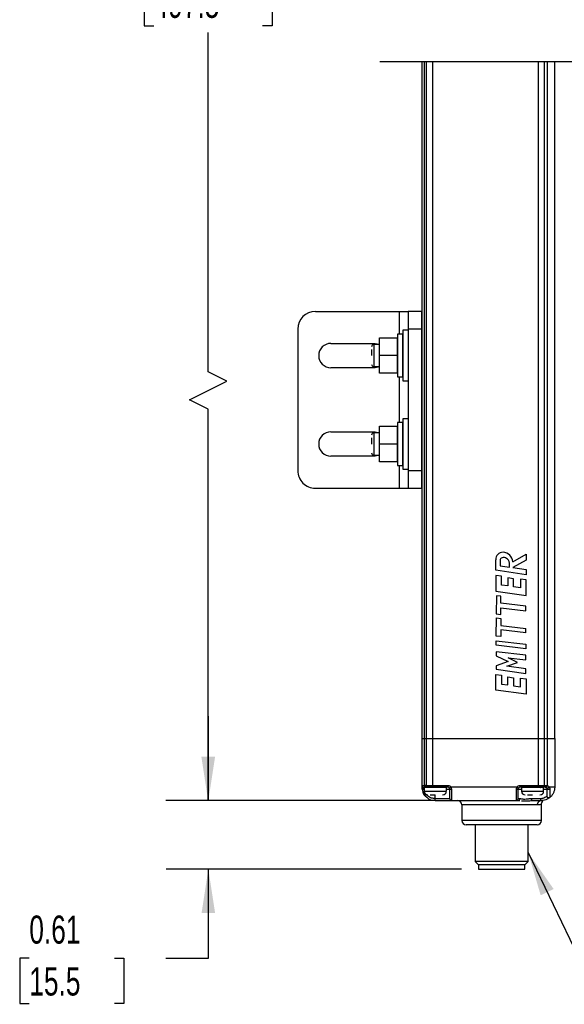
# Model space of a CAD drawing. Header units: inches. Extents: x 0.2 to 10.8, y 0.2 to 8.2.
# Tile 7 of 25: x 3.2 to 4.8, y 2.1 to 5.1. Entities that reach past the tile are written whole.
import ezdxf

# ---------------------------------------------------------------- set-up
doc = ezdxf.new("R2010")
doc.units = ezdxf.units.IN
doc.header["$MEASUREMENT"] = 0
doc.layers.add('DIMENSIONS', color=140, linetype='Continuous', lineweight=25)
doc.layers.add('TEXT', color=140, linetype='Continuous', lineweight=25)
doc.styles.add('SLDTEXTSTYLE0', font='TXT', dxfattribs={"width": 0.7})
doc.dimstyles.new('SLDDIMSTYLE1', dxfattribs={"dimtxt": 0.084961, "dimasz": 0.13, "dimexe": 0, "dimexo": 0.0625, "dimgap": 0.02124, "dimtad": 0, "dimtih": 1, "dimtoh": 1, "dimlfac": 3, "dimrnd": 1e-09, "dimzin": 12, "dimdsep": 46, "dimtxsty": 'SLDTEXTSTYLE0', "dimsah": 1, "dimcen": 0.09, "dimadec": 0, "dimazin": 3, "dimtfac": 1, "dimtofl": 0, "dimtmove": 0, "dimatfit": 3, "dimfxl": 0, "dimfrac": 2, "dimtolj": 1, "dimtzin": 12, "dimarcsym": 0})
doc.dimstyles.new('SLDDIMSTYLE2', dxfattribs={"dimtxt": 0.084961, "dimasz": 0.13, "dimexe": 0, "dimexo": 0.0625, "dimgap": 0.02124, "dimtad": 0, "dimtih": 1, "dimtoh": 1, "dimlfac": 3, "dimrnd": 1e-09, "dimdsep": 46, "dimtxsty": 'SLDTEXTSTYLE0', "dimsah": 1, "dimcen": 0.09, "dimadec": 0, "dimazin": 2, "dimtfac": 1, "dimtmove": 0, "dimatfit": 0, "dimfxl": 0, "dimfrac": 2, "dimtolj": 1, "dimtzin": 12, "dimarcsym": 0})
doc.dimstyles.new('SLDDIMSTYLE3', dxfattribs={"dimtxt": 0.18, "dimasz": 0.13, "dimexe": 0, "dimexo": 0.0625, "dimgap": 0, "dimtad": 0, "dimtih": 1, "dimtoh": 1, "dimdec": 0, "dimrnd": 1e-09, "dimzin": 0, "dimdsep": 46, "dimtxsty": 'Standard', "dimsah": 1, "dimcen": 0.09, "dimadec": 0, "dimazin": 0, "dimtfac": 0.13, "dimtdec": 0, "dimtofl": 0, "dimtmove": 0, "dimatfit": 3, "dimfxl": 0, "dimfrac": 2, "dimtolj": 1, "dimtzin": 0, "dimarcsym": 0})

# ---------------------------------------------------------------- blocks, each defined once
blk = doc.blocks.new('_D_2')
at = {"layer": 'DIMENSIONS'}
for p, q in [((4.4118, 7.3615), (3.6146, 7.3615)), ((3.7396, 7.3615), (3.7396, 5.3361)), ((3.578, 5.1821), (3.5495, 5.1821)), ((3.5495, 5.1821), (3.5495, 5.0471)), ((3.9011, 5.1821), (3.9297, 5.1821)), ((3.9297, 5.1821), (3.9297, 5.0471)), ((3.5495, 5.0471), (3.578, 5.0471)), ((3.7396, 4.0208), (3.7396, 5.028)), ((3.9297, 5.0471), (3.9011, 5.0471)), ((3.7951, 3.993), (3.7396, 4.0208)), ((3.684, 3.9374), (3.7951, 3.993)), ((3.7396, 3.9096), (3.684, 3.9374)), ((3.7396, 2.7483), (3.7396, 3.9096)), ((4.4118, 2.7483), (3.6146, 2.7483))]:
    blk.add_line(p, q, dxfattribs=at)
for points in [[(3.7396, 7.3615), (3.7196, 7.2315), (3.7596, 7.2315)], [(3.7396, 2.7483), (3.7596, 2.8783), (3.7196, 2.8783)]]:
    blk.add_solid(points, dxfattribs=at)
at = {"layer": 'DIMENSIONS', "char_height": 0.08333, "attachment_point": 1, "style": 'SLDTEXTSTYLE0'}
for s, insert in [('19.59', (3.578, 5.3085)), ('497.5', (3.578, 5.1545))]:
    blk.add_mtext(s, dxfattribs=dict(at, insert=insert))
blk = doc.blocks.new('_D_3')
at = {"layer": 'DIMENSIONS'}
for p, q in [((3.7403, 2.7483), (3.7403, 2.9983)), ((4.4118, 2.7483), (3.6153, 2.7483)), ((4.4918, 2.5449), (3.6153, 2.5449)), ((3.7403, 2.2805), (3.7403, 2.5449)), ((3.2089, 2.2805), (3.1804, 2.2805)), ((3.1804, 2.2805), (3.1804, 2.1454)), ((3.4614, 2.2805), (3.4899, 2.2805)), ((3.4899, 2.2805), (3.4899, 2.1454)), ((3.6145, 2.2805), (3.7403, 2.2805)), ((3.1804, 2.1454), (3.2089, 2.1454)), ((3.4899, 2.1454), (3.4614, 2.1454))]:
    blk.add_line(p, q, dxfattribs=at)
for points in [[(3.7403, 2.7483), (3.7603, 2.8783), (3.7203, 2.8783)], [(3.7403, 2.5449), (3.7203, 2.4149), (3.7603, 2.4149)]]:
    blk.add_solid(points, dxfattribs=at)
at = {"layer": 'DIMENSIONS', "char_height": 0.08333, "attachment_point": 1, "style": 'SLDTEXTSTYLE0'}
for s, insert in [('0.61', (3.2089, 2.4069)), ('15.5', (3.2089, 2.2529))]:
    blk.add_mtext(s, dxfattribs=dict(at, insert=insert))

msp = doc.modelspace()

# ---------------------------------------------------------------- linework, layer by layer
for p, q in [((4.3745, 2.932), (4.3745, 4.9407)), ((4.3822, 2.932), (4.3822, 4.9407)), ((4.3865, 4.9407), (4.3865, 2.932)), ((4.4051, 4.9407), (4.4051, 2.932)), ((4.7201, 2.932), (4.7201, 4.9407)), ((4.7367, 4.9407), (4.7367, 2.932)), ((4.7455, 4.9407), (4.7455, 2.932)), ((4.7682, 2.932), (4.7682, 4.9407)), ((4.058, 4.2001), (4.3073, 4.2001)), ((4.3073, 4.2001), (4.3336, 4.2001)), ((4.3073, 4.1323), (4.3073, 4.2001)), ((4.373, 4.2001), (4.3336, 4.2001)), ((4.3336, 4.2001), (4.3336, 4.1476)), ((4.373, 4.2001), (4.373, 4.1476)), ((4.0055, 4.1476), (4.0055, 3.7276)), ((4.2485, 4.1213), (4.301, 4.1213)), ((4.2485, 4.0689), (4.2485, 4.1213)), ((4.301, 4.1213), (4.301, 4.0689)), ((4.317, 4.1323), (4.3013, 4.1323)), ((4.3013, 4.1323), (4.3013, 4.0689)), ((4.317, 4.1323), (4.317, 4.0054)), ((4.3332, 4.1439), (4.3176, 4.1439)), ((4.3176, 4.1439), (4.3176, 4.0689)), ((4.3332, 4.1439), (4.3332, 3.9938)), ((4.373, 4.1476), (4.3336, 4.1476)), ((4.3336, 4.1476), (4.3336, 3.7276)), ((4.373, 4.1476), (4.373, 3.7276)), ((4.1039, 4.1049), (4.2352, 4.1049)), ((4.2485, 4.1017), (4.2312, 4.1017)), ((4.2312, 4.1017), (4.2312, 4.0689)), ((4.2352, 4.1049), (4.2485, 4.1024)), ((4.3013, 4.1017), (4.301, 4.1017)), ((4.3176, 4.1017), (4.317, 4.1017)), ((4.3336, 4.1017), (4.3332, 4.1017)), ((4.3745, 4.1017), (4.373, 4.1017)), ((4.2247, 4.0868), (4.2247, 4.0689)), ((4.2312, 4.0689), (4.2312, 4.036)), ((4.301, 4.0689), (4.2485, 4.0689)), ((4.2485, 4.0164), (4.2485, 4.0689)), ((4.301, 4.0689), (4.301, 4.0164)), ((4.3013, 4.0689), (4.3013, 4.0054)), ((4.3176, 4.0689), (4.3176, 3.9938)), ((4.2352, 4.0328), (4.1039, 4.0328)), ((4.2312, 4.036), (4.2485, 4.036)), ((4.2485, 4.0353), (4.2352, 4.0328)), ((4.301, 4.036), (4.3013, 4.036)), ((4.317, 4.036), (4.3176, 4.036)), ((4.3332, 4.036), (4.3336, 4.036)), ((4.373, 4.036), (4.3745, 4.036)), ((4.301, 4.0164), (4.2485, 4.0164)), ((4.3013, 4.0054), (4.317, 4.0054)), ((4.3073, 3.8699), (4.3073, 4.0054)), ((4.3176, 3.9938), (4.3332, 3.9938)), ((4.2485, 3.8589), (4.301, 3.8589)), ((4.2485, 3.8064), (4.2485, 3.8589)), ((4.301, 3.8589), (4.301, 3.8064)), ((4.317, 3.8699), (4.3013, 3.8699)), ((4.3013, 3.8699), (4.3013, 3.8064)), ((4.317, 3.8699), (4.317, 3.7429)), ((4.3332, 3.8814), (4.3176, 3.8814)), ((4.3176, 3.8814), (4.3176, 3.8064)), ((4.3332, 3.8814), (4.3332, 3.7314)), ((4.1039, 3.8425), (4.2352, 3.8425)), ((4.2485, 3.8392), (4.2312, 3.8392)), ((4.2312, 3.8392), (4.2312, 3.8064)), ((4.2352, 3.8425), (4.2485, 3.8399)), ((4.3013, 3.8392), (4.301, 3.8392)), ((4.3176, 3.8392), (4.317, 3.8392)), ((4.3336, 3.8392), (4.3332, 3.8392)), ((4.3745, 3.8392), (4.373, 3.8392)), ((4.2247, 3.8244), (4.2247, 3.8064)), ((4.2312, 3.8064), (4.2312, 3.7736)), ((4.301, 3.8064), (4.2485, 3.8064)), ((4.2485, 3.7539), (4.2485, 3.8064)), ((4.301, 3.8064), (4.301, 3.7539)), ((4.3013, 3.8064), (4.3013, 3.7429)), ((4.3176, 3.8064), (4.3176, 3.7314)), ((4.2352, 3.7703), (4.1039, 3.7703)), ((4.2312, 3.7736), (4.2485, 3.7736)), ((4.2485, 3.7729), (4.2352, 3.7703)), ((4.301, 3.7736), (4.3013, 3.7736)), ((4.317, 3.7736), (4.3176, 3.7736)), ((4.3332, 3.7736), (4.3336, 3.7736)), ((4.373, 3.7736), (4.3745, 3.7736)), ((4.301, 3.7539), (4.2485, 3.7539)), ((4.3013, 3.7429), (4.317, 3.7429)), ((4.3073, 3.6752), (4.3073, 3.7429)), ((4.3176, 3.7314), (4.3332, 3.7314)), ((4.3336, 3.7276), (4.3336, 3.6752)), ((4.3336, 3.7276), (4.373, 3.7276)), ((4.373, 3.7276), (4.373, 3.6752)), ((4.058, 3.6752), (4.3073, 3.6752)), ((4.3073, 3.6752), (4.3336, 3.6752)), ((4.3336, 3.6752), (4.373, 3.6752)), ((4.6438, 3.457), (4.6837, 3.4792)), ((4.6837, 3.4792), (4.6837, 3.4618)), ((4.5932, 3.4317), (4.5932, 3.4629)), ((4.6059, 3.4607), (4.6059, 3.4452)), ((4.6336, 3.4411), (4.6336, 3.4531)), ((4.6837, 3.4618), (4.6438, 3.4396)), ((4.6837, 3.4182), (4.5932, 3.4317)), ((4.6059, 3.4452), (4.6336, 3.4411)), ((4.6438, 3.4396), (4.6837, 3.4336)), ((4.6837, 3.4336), (4.6837, 3.4182)), ((4.5939, 3.4161), (4.5939, 3.37)), ((4.6106, 3.4137), (4.5939, 3.4161)), ((4.6106, 3.3879), (4.6106, 3.4137)), ((4.6296, 3.409), (4.6296, 3.3852)), ((4.6463, 3.4067), (4.6296, 3.409)), ((4.6463, 3.3828), (4.6463, 3.4067)), ((4.667, 3.4057), (4.667, 3.3799)), ((4.6837, 3.4033), (4.667, 3.4057)), ((4.6837, 3.3572), (4.6837, 3.4033)), ((4.5939, 3.37), (4.6837, 3.3572)), ((4.6296, 3.3852), (4.6106, 3.3879)), ((4.667, 3.3799), (4.6463, 3.3828)), ((4.5952, 3.3562), (4.5949, 3.3019)), ((4.6087, 3.3546), (4.5952, 3.3562)), ((4.6086, 3.3337), (4.6087, 3.3546)), ((4.6824, 3.325), (4.6086, 3.3337)), ((4.6084, 3.3003), (4.6085, 3.3201)), ((4.6085, 3.3201), (4.6824, 3.3114)), ((4.6824, 3.3114), (4.6824, 3.325)), ((4.5949, 3.3019), (4.6084, 3.3003)), ((4.5949, 3.2362), (4.5952, 3.2905)), ((4.5952, 3.2905), (4.6087, 3.2889)), ((4.6087, 3.2889), (4.6086, 3.2681)), ((4.6085, 3.2545), (4.6084, 3.2346)), ((4.6824, 3.2457), (4.6085, 3.2545)), ((4.6086, 3.2681), (4.6824, 3.2593)), ((4.6824, 3.2457), (4.6824, 3.2593)), ((4.6084, 3.2346), (4.5949, 3.2362)), ((4.595, 3.209), (4.595, 3.2226)), ((4.595, 3.2226), (4.6824, 3.2123)), ((4.6824, 3.1987), (4.595, 3.209)), ((4.595, 3.1897), (4.595, 3.1782)), ((4.6824, 3.1794), (4.595, 3.1897)), ((4.6824, 3.2123), (4.6824, 3.1987)), ((4.595, 3.1782), (4.6297, 3.1609)), ((4.6297, 3.1609), (4.595, 3.1482)), ((4.6265, 3.1471), (4.6574, 3.1584)), ((4.6574, 3.1584), (4.6298, 3.1721)), ((4.6298, 3.1721), (4.6824, 3.1658)), ((4.6824, 3.1658), (4.6824, 3.1794)), ((4.595, 3.1482), (4.595, 3.1382)), ((4.595, 3.1382), (4.6824, 3.1254)), ((4.6824, 3.1387), (4.6265, 3.1471)), ((4.6824, 3.1254), (4.6824, 3.1387)), ((4.5939, 3.0763), (4.5939, 3.1223)), ((4.5939, 3.1223), (4.6106, 3.1199)), ((4.6106, 3.1199), (4.6106, 3.0941)), ((4.6296, 3.0914), (4.6296, 3.1153)), ((4.6296, 3.1153), (4.6463, 3.1129)), ((4.6463, 3.1129), (4.6463, 3.089)), ((4.667, 3.0861), (4.667, 3.1119)), ((4.667, 3.1119), (4.6837, 3.1095)), ((4.6837, 3.1095), (4.6837, 3.0635)), ((4.6837, 3.0635), (4.5939, 3.0763)), ((4.6106, 3.0941), (4.6296, 3.0914)), ((4.6463, 3.089), (4.667, 3.0861)), ((4.3745, 2.932), (4.3822, 2.932)), ((4.3745, 2.7929), (4.3745, 2.932)), ((4.3822, 2.932), (4.3865, 2.932)), ((4.3822, 2.7929), (4.3822, 2.932)), ((4.3865, 2.932), (4.4051, 2.932)), ((4.3865, 2.932), (4.3865, 2.7929)), ((4.4051, 2.932), (4.7201, 2.932)), ((4.4051, 2.932), (4.4051, 2.7929)), ((4.7201, 2.932), (4.7367, 2.932)), ((4.7201, 2.7929), (4.7201, 2.932)), ((4.7367, 2.932), (4.7455, 2.932)), ((4.7367, 2.932), (4.7367, 2.7929)), ((4.7455, 2.932), (4.7682, 2.932)), ((4.7455, 2.932), (4.7455, 2.7924)), ((4.7682, 2.932), (4.7682, 2.7877)), ((4.3745, 2.7929), (4.3822, 2.7929)), ((4.3745, 2.7877), (4.3745, 2.7929)), ((4.3859, 2.7877), (4.3798, 2.7877)), ((4.3798, 2.7851), (4.3798, 2.7877)), ((4.3802, 2.7824), (4.3811, 2.7824)), ((4.3811, 2.7797), (4.3802, 2.7824)), ((4.3811, 2.7867), (4.3811, 2.7758)), ((4.4139, 2.7867), (4.3811, 2.7867)), ((4.3865, 2.7929), (4.3822, 2.7929)), ((4.3902, 2.7877), (4.3859, 2.7877)), ((4.3865, 2.7929), (4.4051, 2.7929)), ((4.4051, 2.7877), (4.3902, 2.7877)), ((4.3909, 2.787), (4.3909, 2.7867)), ((4.4051, 2.7929), (4.4513, 2.7929)), ((4.4051, 2.7929), (4.4051, 2.7877)), ((4.4513, 2.7877), (4.4051, 2.7877)), ((4.4139, 2.787), (4.4076, 2.787)), ((4.4368, 2.787), (4.4139, 2.787)), ((4.4467, 2.7867), (4.4139, 2.7867)), ((4.4368, 2.787), (4.4368, 2.7877)), ((4.4368, 2.7867), (4.4368, 2.787)), ((4.4467, 2.7758), (4.4467, 2.7867)), ((4.4467, 2.7824), (4.4565, 2.7824)), ((4.4513, 2.7929), (4.4513, 2.7877)), ((4.4565, 2.7824), (4.4565, 2.7536)), ((4.6561, 2.7877), (4.4604, 2.7877)), ((4.4618, 2.7816), (4.4618, 2.7483)), ((4.6547, 2.7483), (4.6547, 2.7816)), ((4.6599, 2.7536), (4.6599, 2.7824)), ((4.6599, 2.7824), (4.6698, 2.7824)), ((4.6652, 2.7929), (4.7201, 2.7929)), ((4.6652, 2.7929), (4.6652, 2.7877)), ((4.7201, 2.7877), (4.6652, 2.7877)), ((4.6698, 2.7867), (4.6698, 2.7758)), ((4.7026, 2.7867), (4.6698, 2.7867)), ((4.6796, 2.7877), (4.6796, 2.787)), ((4.6796, 2.787), (4.6796, 2.7867)), ((4.7026, 2.787), (4.6796, 2.787)), ((4.7256, 2.787), (4.7026, 2.787)), ((4.7354, 2.7867), (4.7026, 2.7867)), ((4.7201, 2.7877), (4.7201, 2.7929)), ((4.7201, 2.7929), (4.7367, 2.7929)), ((4.7345, 2.7877), (4.7201, 2.7877)), ((4.7255, 2.7867), (4.7256, 2.787)), ((4.74, 2.7877), (4.7345, 2.7877)), ((4.7354, 2.7758), (4.7354, 2.7867)), ((4.7354, 2.7824), (4.7452, 2.7824)), ((4.7367, 2.7929), (4.7422, 2.7929)), ((4.74, 2.7877), (4.7416, 2.7874)), ((4.7422, 2.7929), (4.7455, 2.7924)), ((4.7452, 2.7824), (4.7452, 2.7616)), ((4.762, 2.7877), (4.7522, 2.7877)), ((4.7682, 2.7877), (4.762, 2.7877)), ((4.3811, 2.7758), (4.4139, 2.7758)), ((4.3989, 2.7649), (4.4139, 2.7649)), ((4.4139, 2.7758), (4.4467, 2.7758)), ((4.4139, 2.7536), (4.4139, 2.7649)), ((4.4565, 2.7536), (4.4139, 2.7536)), ((4.4139, 2.7483), (4.4139, 2.7536)), ((4.4139, 2.7483), (4.4618, 2.7483)), ((4.4618, 2.7483), (4.6547, 2.7483)), ((4.6547, 2.7483), (4.6605, 2.7483)), ((4.6652, 2.7536), (4.6599, 2.7536)), ((4.6605, 2.7483), (4.6647, 2.748)), ((4.6698, 2.7758), (4.7026, 2.7758)), ((4.6876, 2.7649), (4.7026, 2.7649)), ((4.6996, 2.7483), (4.7288, 2.7483)), ((4.726, 2.7536), (4.6999, 2.7536)), ((4.7026, 2.7758), (4.7354, 2.7758)), ((4.7452, 2.7616), (4.7451, 2.7612)), ((4.7454, 2.7604), (4.7452, 2.7616)), ((4.7454, 2.7604), (4.7452, 2.7616)), ((4.7526, 2.7564), (4.7536, 2.7571)), ((4.7538, 2.7576), (4.7536, 2.7571)), ((4.4926, 2.7352), (4.4926, 2.6893)), ((4.717, 2.7352), (4.4926, 2.7352)), ((4.7288, 2.6893), (4.7288, 2.7369)), ((4.6107, 2.6893), (4.4926, 2.6893)), ((4.7288, 2.6893), (4.6107, 2.6893)), ((4.6107, 2.6761), (4.5057, 2.6761)), ((4.5464, 2.6761), (4.509, 2.6761)), ((4.532, 2.6761), (4.532, 2.5672)), ((4.6107, 2.6761), (4.5464, 2.6761)), ((4.7157, 2.6761), (4.6107, 2.6761)), ((4.6751, 2.6761), (4.6107, 2.6761)), ((4.7124, 2.6761), (4.6751, 2.6761)), ((4.6895, 2.5672), (4.6895, 2.6761)), ((4.532, 2.5672), (4.5412, 2.558)), ((4.6107, 2.5672), (4.532, 2.5672)), ((4.5412, 2.558), (4.6803, 2.558)), ((4.5418, 2.558), (4.5418, 2.5449)), ((4.5418, 2.5449), (4.5553, 2.5449)), ((4.5553, 2.5449), (4.6796, 2.5449)), ((4.6895, 2.5672), (4.6107, 2.5672)), ((4.6796, 2.5449), (4.6796, 2.558)), ((4.6803, 2.558), (4.6895, 2.5672))]:
    msp.add_line(p, q)
at = {"flags": 128}
for points in [[(4.4604, 2.7877), (4.4586, 2.7867), (4.4572, 2.7858), (4.4562, 2.7853), (4.4558, 2.7851)], [(4.7345, 2.7877), (4.735, 2.7878), (4.7354, 2.7881), (4.7358, 2.7886), (4.7361, 2.7892), (4.7364, 2.79), (4.7366, 2.7909), (4.7367, 2.7919), (4.7367, 2.7929)], [(4.74, 2.7877), (4.741, 2.7876), (4.7419, 2.7873)], [(4.7441, 2.7857), (4.7444, 2.7853), (4.7448, 2.7846)], [(4.745, 2.7841), (4.7451, 2.7835), (4.7452, 2.7824)], [(4.7538, 2.7816), (4.7538, 2.773), (4.7538, 2.7657), (4.7538, 2.7604), (4.7538, 2.7576)]]:
    msp.add_lwpolyline(points, dxfattribs=at)
for centre, radius, start, end in [((4.058, 4.1476), 0.0525, 90, 179.9998), ((4.1039, 4.0689), 0.0361, 90, 270), ((4.2312, 4.0951), 0.00656, 90.0007, 180.0002), ((4.2312, 4.0426), 0.00656, 179.9998, 269.9993), ((4.1039, 3.8064), 0.0361, 90, 270), ((4.2312, 3.8326), 0.00656, 89.9978, 180.0014), ((4.2312, 3.7801), 0.00656, 180.0015, 269.9993), ((4.058, 3.7276), 0.0525, 179.9998, 270.0003), ((4.6151, 3.4632), 0.0218, 90.0002, 180.8014), ((4.614, 3.4551), 0.0299, 3.6636, 87.9238), ((4.6144, 3.4607), 0.00847, 103.6953, 179.9996), ((4.6164, 3.4533), 0.0162, 57.5654, 104.2214), ((4.6181, 3.4531), 0.0155, 0.0001, 63.4591), ((4.3798, 2.7929), 0.00525, 179.9987, 270.0002), ((4.4139, 2.7877), 0.0394, 188.8499, 270), ((4.3868, 2.7923), 0.00469, 171.9512, 258.5774), ((4.3911, 2.7923), 0.00469, 171.9514, 258.5757), ((4.4513, 2.7824), 0.00525, 29.9968, 90.0019), ((4.4513, 2.7824), 0.00525, 0.0054, 29.9975), ((4.6652, 2.7824), 0.00525, 89.9987, 149.9994), ((4.392, 2.7758), 0.0109, 180.0008, 269.9992), ((4.4357, 2.7758), 0.0109, 270.0008, 359.9992), ((4.4618, 2.7536), 0.00525, 180.0009, 270.0002), ((4.4795, 2.7352), 0.0131, 0.0007, 89.9993), ((4.6547, 2.7536), 0.00525, 269.9993, 359.9991), ((4.6807, 2.7758), 0.0109, 180.0004, 269.9996), ((4.7245, 2.7758), 0.0109, 270.0004, 359.9996), ((4.5057, 2.6893), 0.0131, 179.9999, 269.9996), ((4.7157, 2.6893), 0.0131, 270.0003, 359.9997)]:
    msp.add_arc(centre, radius, start, end)
for points, knots in [([(4.3745, 2.7877), (4.3746, 2.7873), (4.3748, 2.7865), (4.3762, 2.7857), (4.3778, 2.7852), (4.3791, 2.7851), (4.3798, 2.7851)], [0, 0, 0, 0, 0.171132, 0.396135, 0.6804, 1, 1, 1, 1]), ([(4.375, 2.7816), (4.3748, 2.7827), (4.3746, 2.7847), (4.3745, 2.7867), (4.3745, 2.7877)], [0, 0, 0, 0, 0.518948, 1, 1, 1, 1]), ([(4.375, 2.7816), (4.3751, 2.7816), (4.3756, 2.7817), (4.3767, 2.7819), (4.3783, 2.7821), (4.3795, 2.7823), (4.3802, 2.7824)], [0, 0, 0, 0, 0.076118, 0.292884, 0.61731, 1, 1, 1, 1]), ([(4.3802, 2.7824), (4.38, 2.7829), (4.3798, 2.7837), (4.3798, 2.7846), (4.3798, 2.7851)], [0, 0, 0, 0, 0.509758, 1, 1, 1, 1]), ([(4.4513, 2.7929), (4.4522, 2.7929), (4.454, 2.7927), (4.4566, 2.7916), (4.4588, 2.79), (4.4599, 2.7884), (4.4604, 2.7877)], [0, 0, 0, 0, 0.249222, 0.499942, 0.749221, 1, 1, 1, 1]), ([(4.4558, 2.7851), (4.456, 2.7846), (4.4564, 2.7838), (4.4565, 2.7829), (4.4565, 2.7824)], [0, 0, 0, 0, 0.513302, 1, 1, 1, 1]), ([(4.4565, 2.7824), (4.4567, 2.7823), (4.4571, 2.7819), (4.4583, 2.7819), (4.4599, 2.7816), (4.4611, 2.7816), (4.4618, 2.7816)], [0, 0, 0, 0, 0.093637, 0.310098, 0.627446, 1, 1, 1, 1]), ([(4.4604, 2.7877), (4.4608, 2.7867), (4.4616, 2.7848), (4.4617, 2.7827), (4.4618, 2.7816)], [0, 0, 0, 0, 0.49626, 1, 1, 1, 1]), ([(4.6547, 2.7816), (4.6547, 2.7827), (4.6549, 2.7848), (4.6557, 2.7867), (4.6561, 2.7877)], [0, 0, 0, 0, 0.503743, 1, 1, 1, 1]), ([(4.6547, 2.7816), (4.6554, 2.7816), (4.6566, 2.7816), (4.6582, 2.7819), (4.6594, 2.7819), (4.6598, 2.7823), (4.6599, 2.7824)], [0, 0, 0, 0, 0.37256, 0.689905, 0.906364, 1, 1, 1, 1]), ([(4.6561, 2.7877), (4.6566, 2.7884), (4.6576, 2.79), (4.6599, 2.7916), (4.6624, 2.7927), (4.6643, 2.7929), (4.6652, 2.7929)], [0, 0, 0, 0, 0.249212, 0.499949, 0.749226, 1, 1, 1, 1]), ([(4.6606, 2.7851), (4.6605, 2.7851), (4.6601, 2.7854), (4.6591, 2.7859), (4.6577, 2.7867), (4.6567, 2.7873), (4.6561, 2.7877)], [0, 0, 0, 0, 0.076132, 0.292899, 0.617317, 1, 1, 1, 1]), ([(4.6599, 2.7824), (4.66, 2.7829), (4.66, 2.7838), (4.6604, 2.7846), (4.6606, 2.7851)], [0, 0, 0, 0, 0.4868773, 1, 1, 1, 1]), ([(4.74, 2.7877), (4.7403, 2.7878), (4.741, 2.788), (4.7417, 2.7894), (4.7421, 2.791), (4.7422, 2.7923), (4.7422, 2.7929)], [0, 0, 0, 0, 0.154585, 0.376365, 0.667891, 1, 1, 1, 1]), ([(4.7455, 2.7924), (4.7454, 2.7921), (4.7452, 2.7913), (4.7447, 2.7903), (4.7442, 2.7893), (4.7436, 2.7885), (4.7431, 2.7879), (4.7424, 2.7874), (4.7419, 2.7874), (4.7416, 2.7874)], [0, 0, 0, 0, 0.165983, 0.337442, 0.502994, 0.651469, 0.775078, 0.871489, 1, 1, 1, 1]), ([(4.7416, 2.7874), (4.7417, 2.7874), (4.7423, 2.7872), (4.7435, 2.7865), (4.7442, 2.7856), (4.7445, 2.7851)], [0, 0, 0, 0, 0.059434, 0.522333, 1, 1, 1, 1]), ([(4.7522, 2.7877), (4.7519, 2.7874), (4.7512, 2.7869), (4.7501, 2.7862), (4.7489, 2.7855), (4.7476, 2.785), (4.7464, 2.7847), (4.7456, 2.7846), (4.7449, 2.7847), (4.7446, 2.7849), (4.7445, 2.7851)], [0, 0, 0, 0, 0.135672, 0.295492, 0.467361, 0.632921, 0.773867, 0.879564, 0.951013, 1, 1, 1, 1]), ([(4.7445, 2.7851), (4.7447, 2.7846), (4.7452, 2.7838), (4.7452, 2.7829), (4.7452, 2.7824)], [0, 0, 0, 0, 0.526995, 1, 1, 1, 1]), ([(4.7538, 2.7816), (4.7534, 2.7816), (4.7525, 2.7815), (4.7511, 2.7814), (4.7497, 2.7814), (4.7483, 2.7815), (4.7471, 2.7816), (4.7462, 2.7818), (4.7455, 2.782), (4.7453, 2.7823), (4.7452, 2.7824)], [0, 0, 0, 0, 0.1438811, 0.3054779, 0.4726064, 0.6325651, 0.7732985, 0.8845999, 0.9596217, 1, 1, 1, 1]), ([(4.7455, 2.7924), (4.7469, 2.7919), (4.7496, 2.7909), (4.7514, 2.7887), (4.7522, 2.7877)], [0, 0, 0, 0, 0.534028, 1, 1, 1, 1]), ([(4.7522, 2.7877), (4.7527, 2.7867), (4.7536, 2.7848), (4.7538, 2.7827), (4.7538, 2.7816)], [0, 0, 0, 0, 0.510076, 1, 1, 1, 1]), ([(4.7682, 2.7877), (4.768, 2.7848), (4.7676, 2.7789), (4.7646, 2.7706), (4.7601, 2.763), (4.7558, 2.7591), (4.7536, 2.7571)], [0, 0, 0, 0, 0.249997, 0.499999, 0.749999, 1, 1, 1, 1]), ([(4.3851, 2.7608), (4.3835, 2.7627), (4.3805, 2.7662), (4.3785, 2.7705), (4.3775, 2.7725)], [0, 0, 0, 0, 0.51676, 1, 1, 1, 1]), ([(4.4139, 2.7536), (4.41, 2.754), (4.402, 2.7549), (4.3931, 2.7596), (4.3897, 2.7642), (4.3887, 2.7654)], [0, 0, 0, 0, 0.404805, 0.836384, 1, 1, 1, 1]), ([(4.6605, 2.7483), (4.6611, 2.7484), (4.6624, 2.7486), (4.6639, 2.7498), (4.6649, 2.7515), (4.6651, 2.7529), (4.6652, 2.7536)], [0, 0, 0, 0, 0.234799, 0.478783, 0.735187, 1, 1, 1, 1]), ([(4.6999, 2.7536), (4.697, 2.7534), (4.693, 2.7531), (4.6863, 2.7521), (4.6806, 2.7515), (4.6755, 2.7519), (4.6724, 2.7524), (4.6694, 2.753), (4.6668, 2.7533), (4.6652, 2.7536)], [0, 0, 0, 0, 0.248389, 0.349611, 0.581303, 0.737079, 0.782378, 0.853834, 1, 1, 1, 1]), ([(4.6693, 2.7477), (4.6722, 2.7474), (4.6823, 2.7464), (4.6924, 2.7475), (4.6996, 2.7483)], [0, 0, 0, 0, 0.29059, 1, 1, 1, 1]), ([(4.6996, 2.7483), (4.6997, 2.7484), (4.6998, 2.7489), (4.6998, 2.75), (4.6999, 2.7516), (4.6999, 2.7529), (4.6999, 2.7536)], [0, 0, 0, 0, 0.079355, 0.296014, 0.619159, 1, 1, 1, 1]), ([(4.717, 2.7352), (4.7172, 2.7368), (4.7174, 2.7393), (4.7189, 2.7424), (4.7204, 2.7445), (4.7223, 2.7462), (4.725, 2.7479), (4.7273, 2.7481), (4.7288, 2.7483)], [0, 0, 0, 0, 0.251044, 0.383885, 0.517031, 0.647334, 0.772367, 1, 1, 1, 1]), ([(4.7451, 2.7612), (4.7444, 2.7605), (4.7424, 2.7589), (4.7385, 2.7565), (4.7329, 2.7541), (4.7284, 2.7537), (4.726, 2.7536)], [0, 0, 0, 0, 0.1360214, 0.3619975, 0.6526412, 1, 1, 1, 1]), ([(4.726, 2.7536), (4.726, 2.753), (4.7261, 2.7518), (4.7265, 2.7503), (4.7271, 2.7493), (4.7276, 2.7488), (4.7282, 2.7484), (4.7286, 2.7483), (4.7288, 2.7483)], [0, 0, 0, 0, 0.267622, 0.551277, 0.68399, 0.803011, 0.907082, 1, 1, 1, 1]), ([(4.7536, 2.7571), (4.7527, 2.7564), (4.7502, 2.7544), (4.7451, 2.7516), (4.7378, 2.7489), (4.732, 2.7485), (4.7288, 2.7483)], [0, 0, 0, 0, 0.132436, 0.355468, 0.647094, 1, 1, 1, 1]), ([(4.7307, 2.7436), (4.7323, 2.7455), (4.7338, 2.7474), (4.7323, 2.7477), (4.7322, 2.7477)], [0, 0, 0, 0, 0.959966, 1, 1, 1, 1]), ([(4.7536, 2.7571), (4.7533, 2.7568), (4.7525, 2.7563), (4.7512, 2.7559), (4.7496, 2.7559), (4.748, 2.7564), (4.7467, 2.7573), (4.7457, 2.7585), (4.7452, 2.7598), (4.7451, 2.7607), (4.7451, 2.7612)], [0, 0, 0, 0, 0.107137, 0.227998, 0.360246, 0.499149, 0.638246, 0.770989, 0.892417, 1, 1, 1, 1]), ([(4.7538, 2.7576), (4.7534, 2.7573), (4.7526, 2.7568), (4.7511, 2.7564), (4.7496, 2.7564), (4.7482, 2.7569), (4.747, 2.7577), (4.746, 2.7588), (4.7454, 2.7602), (4.7453, 2.7611), (4.7452, 2.7616)], [0, 0, 0, 0, 0.125181, 0.250669, 0.376255, 0.501706, 0.626841, 0.751563, 0.875901, 1, 1, 1, 1]), ([(4.7288, 2.7369), (4.7288, 2.7369), (4.7298, 2.737), (4.7254, 2.736), (4.7241, 2.7358), (4.7228, 2.7356), (4.7207, 2.7353), (4.7188, 2.7352), (4.717, 2.7352)], [0, 0, 0, 0, 0.000183, 0.256016, 0.454262, 0.525649, 0.569046, 1, 1, 1, 1]), ([(4.7288, 2.7367), (4.729, 2.7384), (4.7293, 2.741), (4.7309, 2.7441), (4.7321, 2.7454), (4.7327, 2.7461)], [0, 0, 0, 0, 0.478442, 0.736412, 1, 1, 1, 1])]:
    msp.add_open_spline(points, degree=3, knots=knots)
at = {"layer": 'DIMENSIONS', "color": 140}
msp.add_line((5.3972, 4.9407), (4.2495, 4.9407), dxfattribs=at)

# ---------------------------------------------------------------- dimensions: what is measured, and where the dimension line sits
at = {"layer": 'DIMENSIONS'}
dim = msp.add_linear_dim(base=(3.7396, 2.7483), p1=(4.4618, 7.3615), p2=(4.4618, 2.7483), angle=90, text='19.59', dimstyle='SLDDIMSTYLE1', dxfattribs=at)
dim.commit()
dim.dimension.update_dxf_attribs({"geometry": '_D_2', "text_midpoint": (3.7396, 5.1821), "dimtype": 160})
dim = msp.add_linear_dim(base=(3.7403, 2.5449), p1=(4.4618, 2.7483), p2=(4.5418, 2.5449), angle=90, dimstyle='SLDDIMSTYLE2', dxfattribs=at)
dim.commit()
dim.dimension.update_dxf_attribs({"geometry": '_D_3', "text_midpoint": (3.7403, 2.2805), "dimtype": 160})

# ---------------------------------------------------------------- leaders
at = {"layer": 'TEXT'}
msp.add_leader([(4.6895, 2.5936), (4.8625, 2.2337), (4.9405, 2.2337)], dimstyle='SLDDIMSTYLE3', dxfattribs=at)

doc.saveas('drawing.dxf')
